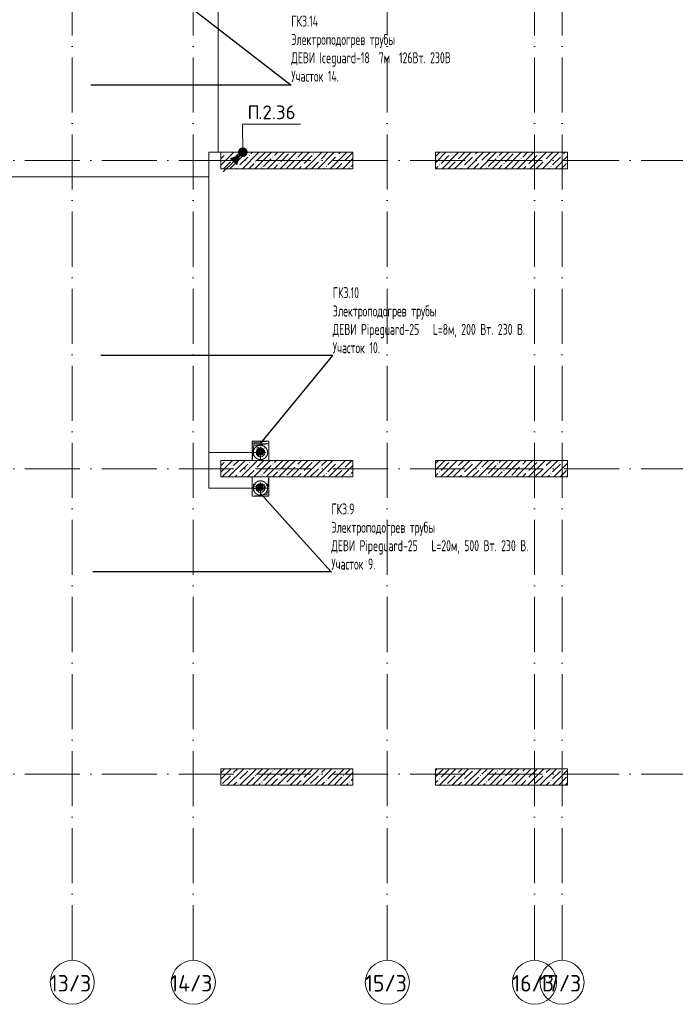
# Model space of a CAD drawing. Header units: millimetres. Extents: x 83162 to 161202, y 56220 to 105342.
# Tile 3 of 209: x 119715 to 131628, y 56220 to 74108. Entities that reach past the tile are written whole.
import ezdxf
from ezdxf import colors
from ezdxf.entities.mleader import LeaderData, LeaderLine
from ezdxf.math import Vec2, Vec3

# ---------------------------------------------------------------- set-up
doc = ezdxf.new("R2010")
doc.units = ezdxf.units.MM
for name, pattern in [('4_ Штрихпунктир_ 10 х 2 мм', [1400, 1000, -200, 0, -200]), ('ADSK_Осевая', [450, 250, -100, 0, -100]), ('ADSK_Штрих', [300, 200, -100]), ('ADSK_Штрих_ш2 п1_5', [350, 200, -150])]:
    doc.linetypes.add(name, pattern=pattern)
for name, color, linetype, lineweight in [('A-____-NOTE-TEXT', 5, 'Continuous', 9), ('A-DETL-____-THIN', 7, 'Continuous', 9), ('A-DETL-GENF-OTLN', 7, 'Continuous', 9), ('G-____-____-TEXT', 7, 'Continuous', 9), ('M-EQPM-____-OTLN', 7, 'Continuous', 9), ('P-PIPE-____-CNTR', 7, 'ADSK_Осевая', 18), ('P-PIPE-____-OTLN', 7, 'Continuous', 50), ('S-COLS-____-MCUT', 7, 'Continuous', 9), ('S-COLS-____-OTLN', 7, 'Continuous', 9), ('S-GRID-____-IDEN', 7, 'Continuous', 9), ('S-GRID-____-OTLN', 7, 'Continuous', 9), ('Греющ. кабель', 204, 'Continuous', 50), ('ДЕВИ', 7, 'Continuous', 0)]:
    doc.layers.add(name, color=color, linetype=linetype, lineweight=lineweight)
doc.layers.add('A-DETL-____-OTLN', color=7, linetype='Continuous', lineweight=9, true_color=0x00a600)
doc.layers.add('A-DOOR-____-HDLN', color=5, linetype='ADSK_Штрих', lineweight=18, true_color=0x0000ff)
doc.styles.add('GOST Common', font='GOST_Common.ttf', dxfattribs={"height": 100})
doc.styles.add('GOST Common_1', font='GOST_Common.ttf', dxfattribs={"height": 300})
doc.styles.add('ISOCPEUR', font='isocpeur.ttf', dxfattribs={"height": 250})
doc.styles.add('ДЕВИ', font='CS_Gost2304.shx', dxfattribs={"width": 0.8})

# ---------------------------------------------------------------- blocks, each defined once
blk = doc.blocks.new('АР_Канал вертикальный прямоугольный - ВК-3313285-ВКК_01_К3_З_ЭОМ_греющий кабель_')
at = {"layer": 'A-DETL-GENF-OTLN', "lineweight": 5, "true_color": 0xf4f4f4}
blk.add_hatch(color=7, dxfattribs=at).paths.add_polyline_path([(-150, -150), (-120, 120), (150, 150), (-150, 150), (-150, -14)])
at = {"layer": 'A-DETL-GENF-OTLN', "color": 254, "lineweight": 13, "true_color": 0xcccccc}
for p, q in [((150, 150), (-150, 150)), ((-150, 150), (-150, -150)), ((150, 150), (-150, 150)), ((-150, 150), (-150, -150)), ((-150, -150), (-120, 120)), ((-150, -150), (-120, 120)), ((-120, 120), (150, 150)), ((-120, 120), (150, 150)), ((150, -150), (150, 150)), ((-150, -150), (150, -150))]:
    blk.add_line(p, q, dxfattribs=at)
at = {"layer": 'M-EQPM-____-OTLN', "color": 254, "lineweight": 5, "true_color": 0xcccccc}
for p, q in [((-150, -150), (-150, 150)), ((-150, 150), (150, 150)), ((150, 150), (150, -150)), ((150, -150), (-150, -150))]:
    blk.add_line(p, q, dxfattribs=at)
blk = doc.blocks.new('КР_Колонна_ЖБ_Прямоугольная - 300x2400h_B40-2597649-ВКК_01_К3_З_ЭОМ_греющий кабель_')
at = {"layer": 'S-COLS-____-OTLN', "lineweight": 5, "true_color": 0xcccccc}
h = blk.add_hatch(dxfattribs=at)
h.set_pattern_fill('FP_16', color=254, style=0, pattern_type=2)
h.set_pattern_definition([(135, (71550, -128470), (-114.04925, -114.04925), []), (135, (71550, -128355.95), (-114.04925, -114.04925), [201.613, -40.323, 3.353, -36.97])])
h.paths.add_polyline_path([(150, 1200), (-150, 1200), (-150, -1200), (150, -1200)])
at = {"layer": 'S-COLS-____-MCUT', "color": 254, "lineweight": 5, "true_color": 0xcccccc}
for p, q in [((150, 1200), (-150, 1200)), ((-150, 1200), (-150, -1200)), ((150, -1200), (150, 1200)), ((-150, -1200), (150, -1200))]:
    blk.add_line(p, q, dxfattribs=at)
blk = doc.blocks.new('КР_Колонна_ЖБ_Прямоугольная - 300x2400h_B40-V11-ВКК_01_К3_З_ЭОМ_греющий кабель_')
at = {"layer": 'S-COLS-____-OTLN', "lineweight": 5, "true_color": 0xcccccc}
h = blk.add_hatch(dxfattribs=at)
h.set_pattern_fill('FP_17', color=254, style=0, pattern_type=2)
h.set_pattern_definition([(135, (71550, -124570), (-114.04925, -114.04925), []), (135, (71550, -124455.95), (-114.04925, -114.04925), [201.613, -40.323, 3.353, -36.97])])
h.paths.add_polyline_path([(150, 1200), (-150, 1200), (-150, -1200), (150, -1200), (150, 328)])
at = {"layer": 'S-COLS-____-MCUT', "color": 254, "lineweight": 5, "true_color": 0xcccccc}
for p, q in [((150, 1200), (-150, 1200)), ((-150, 1200), (-150, -1200)), ((150, -1200), (150, 1200)), ((-150, -1200), (150, -1200))]:
    blk.add_line(p, q, dxfattribs=at)
blk = doc.blocks.new('КР_Колонна_ЖБ_Прямоугольная - 300x2400h_B40-V14-ВКК_01_К3_З_ЭОМ_греющий кабель_')
at = {"layer": 'S-COLS-____-OTLN', "lineweight": 5, "true_color": 0xcccccc}
h = blk.add_hatch(dxfattribs=at)
h.set_pattern_fill('FP_20', color=254, style=0, pattern_type=2)
h.set_pattern_definition([(135, (65950, -128470), (-114.04925, -114.04925), []), (135, (65950, -128355.95), (-114.04925, -114.04925), [201.613, -40.323, 3.353, -36.97])])
h.paths.add_polyline_path([(150, 1200), (-150, 1200), (-150, -1200), (150, -1200)])
at = {"layer": 'S-COLS-____-MCUT', "color": 254, "lineweight": 5, "true_color": 0xcccccc}
for p, q in [((150, 1200), (-150, 1200)), ((-150, 1200), (-150, -1200)), ((150, -1200), (150, 1200)), ((-150, -1200), (150, -1200))]:
    blk.add_line(p, q, dxfattribs=at)
blk = doc.blocks.new('КР_Колонна_ЖБ_Прямоугольная - 300x2400h_B40-V15-ВКК_01_К3_З_ЭОМ_греющий кабель_')
at = {"layer": 'S-COLS-____-OTLN', "lineweight": 5, "true_color": 0xcccccc}
h = blk.add_hatch(dxfattribs=at)
h.set_pattern_fill('FP_21', color=254, style=0, pattern_type=2)
h.set_pattern_definition([(135, (65950, -124570), (-114.04925, -114.04925), []), (135, (65950, -124455.95), (-114.04925, -114.04925), [201.613, -40.323, 3.353, -36.97])])
h.paths.add_polyline_path([(150, 1200), (-150, 1200), (-150, -1200), (150, -1200), (150, 328)])
at = {"layer": 'S-COLS-____-MCUT', "color": 254, "lineweight": 5, "true_color": 0xcccccc}
for p, q in [((150, 1200), (-150, 1200)), ((-150, 1200), (-150, -330)), ((150, -330), (150, 1200)), ((-150, -630), (-150, -1200)), ((150, -1200), (150, -630)), ((-150, -1200), (150, -1200))]:
    blk.add_line(p, q, dxfattribs=at)
blk = doc.blocks.new('КР_Колонна_ЖБ_Прямоугольная - 300x2400h_B40-V18-ВКК_01_К3_З_ЭОМ_греющий кабель_')
at = {"layer": 'S-COLS-____-OTLN', "lineweight": 5, "true_color": 0xcccccc}
h = blk.add_hatch(dxfattribs=at)
h.set_pattern_fill('FP_24', color=254, style=0, pattern_type=2)
h.set_pattern_definition([(135, (60350, -128470), (-114.04925, -114.04925), []), (135, (60350, -128355.95), (-114.04925, -114.04925), [201.613, -40.323, 3.353, -36.97])])
h.paths.add_polyline_path([(150, 1200), (-150, 1200), (-150, -1200), (150, -1200)])
at = {"layer": 'S-COLS-____-MCUT', "color": 254, "lineweight": 5, "true_color": 0xcccccc}
for p, q in [((150, 1200), (-150, 1200)), ((-150, 1200), (-150, -1200)), ((150, -1200), (150, 1200)), ((-150, -1200), (150, -1200))]:
    blk.add_line(p, q, dxfattribs=at)
blk = doc.blocks.new('КР_Колонна_ЖБ_Прямоугольная - 300x2400h_B40-V19-ВКК_01_К3_З_ЭОМ_греющий кабель_')
at = {"layer": 'S-COLS-____-OTLN', "lineweight": 5, "true_color": 0xcccccc}
h = blk.add_hatch(dxfattribs=at)
h.set_pattern_fill('FP_25', color=254, style=0, pattern_type=2)
h.set_pattern_definition([(135, (60350, -124570), (-114.04925, -114.04925), []), (135, (60350, -124455.95), (-114.04925, -114.04925), [201.613, -40.323, 3.353, -36.97])])
h.paths.add_polyline_path([(150, 1200), (-150, 1200), (-150, -1200), (150, -1200), (150, 328)])
at = {"layer": 'S-COLS-____-MCUT', "color": 254, "lineweight": 5, "true_color": 0xcccccc}
for p, q in [((150, 1200), (-150, 1200)), ((-150, 1200), (-150, -1200)), ((150, -1200), (150, 1200)), ((-150, -1200), (150, -1200))]:
    blk.add_line(p, q, dxfattribs=at)
blk = doc.blocks.new('АР_Канал вертикальный прямоугольный - ВК-V34-ВКК_01_К3_З_ЭОМ_греющий кабель_')
at = {"layer": 'A-DETL-GENF-OTLN', "lineweight": 5, "true_color": 0xf4f4f4}
blk.add_hatch(color=7, dxfattribs=at).paths.add_polyline_path([(-150, 100), (-122, 100), (-120, 120), (150, 150), (-150, 150)])
at = {"layer": 'A-DETL-GENF-OTLN', "color": 254, "lineweight": 13, "true_color": 0xcccccc}
for p, q in [((150, 150), (-150, 150)), ((-150, 150), (-150, 100)), ((150, 150), (-150, 150)), ((-150, 150), (-150, 100)), ((-122, 100), (-120, 120)), ((-122, 100), (-120, 120)), ((-120, 120), (150, 150)), ((-120, 120), (150, 150)), ((150, 100), (150, 150))]:
    blk.add_line(p, q, dxfattribs=at)
at = {"layer": 'M-EQPM-____-OTLN', "color": 254, "lineweight": 5, "true_color": 0xcccccc}
for p, q in [((-150, 100), (-150, 150)), ((-150, 150), (150, 150)), ((150, 150), (150, 100))]:
    blk.add_line(p, q, dxfattribs=at)
blk = doc.blocks.new('АР_Канал вертикальный прямоугольный - ВК_К-4146991-ВКК_01_К3_З_ЭОМ_греющий кабель_')
at = {"layer": 'A-DETL-GENF-OTLN', "lineweight": 5, "true_color": 0xf4f4f4}
blk.add_hatch(color=7, dxfattribs=at).paths.add_polyline_path([(-150, 175), (-150, -175), (-117.5, 142.5), (150, 175), (70, 175)])
at = {"layer": 'A-DETL-GENF-OTLN', "color": 254, "lineweight": 13, "true_color": 0xcccccc}
for p, q in [((150, 175), (-150, 175)), ((-150, 175), (-150, -175)), ((150, 175), (-150, 175)), ((-150, 175), (-150, -175)), ((-150, -175), (-117.5, 142.5)), ((-150, -175), (-117.5, 142.5)), ((-117.5, 142.5), (150, 175)), ((-117.5, 142.5), (150, 175)), ((150, -175), (150, 175)), ((-150, -175), (150, -175))]:
    blk.add_line(p, q, dxfattribs=at)
at = {"layer": 'M-EQPM-____-OTLN', "color": 254, "lineweight": 5, "true_color": 0xcccccc}
for p, q in [((-150, -175), (-150, 175)), ((-150, 175), (150, 175)), ((150, 175), (150, -175)), ((150, -175), (-150, -175))]:
    blk.add_line(p, q, dxfattribs=at)
blk = doc.blocks.new('240311_Наметкина 10_РД_АР_К3_R21_rvt-1-ВКК_01_К3_З_ЭОМ_греющий кабель_')
at = {"layer": 'M-EQPM-____-OTLN', "color": 254, "lineweight": 5, "true_color": 0xcccccc}
for name, p in [('АР_Канал вертикальный прямоугольный - ВК-V34-ВКК_01_К3_З_ЭОМ_греющий кабель_', (124090, 66300)), ('АР_Канал вертикальный прямоугольный - ВК-3313285-ВКК_01_К3_З_ЭОМ_греющий кабель_', (124090, 66250))]:
    blk.add_blockref(name, p, dxfattribs=at)
at = {"layer": 'M-EQPM-____-OTLN', "color": 254, "lineweight": 5, "true_color": 0xcccccc, "rotation": 180}
blk.add_blockref('АР_Канал вертикальный прямоугольный - ВК_К-4146991-ВКК_01_К3_З_ЭОМ_греющий кабель_', (124090, 65625), dxfattribs=at)
at = {"layer": 'S-COLS-____-OTLN', "color": 254, "lineweight": 5, "true_color": 0xcccccc, "rotation": 269.9999999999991}
for name, p in [('КР_Колонна_ЖБ_Прямоугольная - 300x2400h_B40-V11-ВКК_01_К3_З_ЭОМ_греющий кабель_', (124570, 71550)), ('КР_Колонна_ЖБ_Прямоугольная - 300x2400h_B40-2597649-ВКК_01_К3_З_ЭОМ_греющий кабель_', (128470, 71550)), ('КР_Колонна_ЖБ_Прямоугольная - 300x2400h_B40-V15-ВКК_01_К3_З_ЭОМ_греющий кабель_', (124570, 65950)), ('КР_Колонна_ЖБ_Прямоугольная - 300x2400h_B40-V14-ВКК_01_К3_З_ЭОМ_греющий кабель_', (128470, 65950)), ('КР_Колонна_ЖБ_Прямоугольная - 300x2400h_B40-V19-ВКК_01_К3_З_ЭОМ_греющий кабель_', (124570, 60350)), ('КР_Колонна_ЖБ_Прямоугольная - 300x2400h_B40-V18-ВКК_01_К3_З_ЭОМ_греющий кабель_', (128470, 60350))]:
    blk.add_blockref(name, p, dxfattribs=at)
at = {"layer": 'A-____-NOTE-TEXT', "color": 254, "lineweight": 5, "true_color": 0xcccccc, "char_height": 100, "attachment_point": 1, "style": 'GOST Common'}
for s, insert, width in [('ВК', (124009, 66344), 200.42), ('ВК', (124009, 66294), 200.42), ('ВК', (123943, 65676), 200.42), ('\\fGOST Common|b0|i0|c204|p34|;К', (124141, 65676), 96.2), ('\\fGOST Common|b0|i0|c204|p34|;.', (124108, 65676), 40.08)]:
    blk.add_mtext(s, dxfattribs=dict(at, insert=insert, width=width))
blk = doc.blocks.new('Ось сетки - 8_0 мм-31302-ВКК_01_К3_З_ЭОМ_греющий кабель_')
at = {"layer": 'S-GRID-____-IDEN', "color": 254, "lineweight": 5, "true_color": 0xcccccc}
blk.add_circle((0, 0), 4, dxfattribs=at)
blk = doc.blocks.new('Наметкина 10_РД_АР_К3_Отделка_R21_rvt-1-ВКК_01_К3_З_ЭОМ_греющий кабель_')
at = {"layer": 'S-GRID-____-OTLN', "color": 254, "linetype": '4_ Штрихпунктир_ 10 х 2 мм', "lineweight": 5, "true_color": 0xcccccc}
for p, q in [((120670, 57020), (120670, 104542)), ((122870, 57020), (122870, 104542)), ((126395, 57020), (126395, 104542)), ((129070, 57020), (129070, 104542)), ((129570, 57020), (129570, 104542)), ((153010, 71550), (83962, 71550)), ((153010, 65950), (83962, 65950)), ((153010, 60400), (83962, 60400))]:
    blk.add_line(p, q, dxfattribs=at)
at = {"layer": 'S-GRID-____-IDEN', "color": 254, "lineweight": 5, "true_color": 0xcccccc, "xscale": 99.99999999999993, "yscale": 99.99999999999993, "zscale": 99.99999999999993}
for p in [(120670, 56620), (122870, 56620), (126395, 56620), (129070, 56620), (129570, 56620)]:
    blk.add_blockref('Ось сетки - 8_0 мм-31302-ВКК_01_К3_З_ЭОМ_греющий кабель_', p, dxfattribs=at)
at = {"layer": 'S-GRID-____-IDEN', "color": 254, "lineweight": 5, "true_color": 0xcccccc, "char_height": 300, "attachment_point": 1, "style": 'GOST Common_1'}
for s, insert, width in [('13/3', (120263, 56752), 978.06), ('14/3', (122450, 56752), 1010.13), ('15/3', (125991, 56752), 970.04), ('16/3', (128666, 56752), 970.04), ('17/3', (129166, 56752), 970.04)]:
    blk.add_mtext(s, dxfattribs=dict(at, insert=insert, width=width))
blk = doc.blocks.new('Точка присоединения')
at = {"layer": 'A-DOOR-____-HDLN'}
h = blk.add_hatch(color=256, dxfattribs=at)
h.dxf.hatch_style = 1
h.paths.add_polyline_path([(-50, 0, 1), (50, 0, 1)])
at = {"layer": 'A-DETL-____-OTLN', "color": 5, "true_color": 0x0000ff}
blk.add_circle((0, 0), 50, dxfattribs=at)
blk = doc.blocks.new('УГО Выше ниже синее _ 2020 - УГО Выше ниже синее _ 2020-2088885--01 ЭМ')
at = {"layer": 'A-____-NOTE-TEXT', "lineweight": 9}
h = blk.add_hatch(color=5, dxfattribs=at)
edge = h.paths.add_edge_path()
edge.add_arc((0, 0), 0.392, 0, 180)
edge.add_arc((0, 0), 0.392, 180, 360)
blk.add_hatch(color=5, dxfattribs=at).paths.add_polyline_path([(-0.565, -1.112), (-1.122, -0.555), (-0.272, -0.263)])
at = {"layer": 'A-____-NOTE-TEXT', "color": 5, "lineweight": 9}
for p, q in [((-1.78, -1.78), (-0.838, -0.838)), ((-0.272, -0.263), (-1.122, -0.555)), ((-1.122, -0.555), (-0.565, -1.112)), ((-0.565, -1.112), (-0.272, -0.263))]:
    blk.add_line(p, q, dxfattribs=at)
blk.add_circle((0, 0), 0.392, dxfattribs=at)
for start, end in [(360, 180), (180, 360)]:
    blk.add_arc((0, 0), 0.392, start, end, dxfattribs=at)

msp = doc.modelspace()

# ---------------------------------------------------------------- hatches: boundary and pattern name
at = {"layer": 'P-PIPE-____-OTLN', "true_color": 0x007f00}
for points in [[(124080, 66167), (124070, 66171), (124062, 66178), (124055, 66186), (124051, 66196), (124050, 66206), (124051, 66216), (124055, 66226), (124062, 66234), (124070, 66241), (124080, 66245), (124100, 66247), (124110, 66251), (124118, 66258), (124125, 66266), (124129, 66276), (124130, 66286), (124129, 66296), (124125, 66306), (124118, 66314), (124110, 66321), (124099, 66325), (124090, 66326), (124069, 66323), (124050, 66315), (124033, 66303), (124021, 66286), (124013, 66267), (124010, 66246), (124013, 66225), (124022, 66204), (124033, 66189), (124050, 66177), (124069, 66169)], [(124080, 65521), (124070, 65525), (124062, 65532), (124055, 65542), (124051, 65550), (124050, 65560), (124051, 65570), (124055, 65580), (124062, 65588), (124070, 65595), (124080, 65599), (124100, 65601), (124110, 65605), (124118, 65612), (124125, 65620), (124129, 65630), (124130, 65640), (124129, 65650), (124125, 65660), (124118, 65668), (124110, 65675), (124099, 65679), (124090, 65680), (124069, 65677), (124050, 65669), (124033, 65657), (124021, 65640), (124013, 65621), (124010, 65600), (124013, 65579), (124021, 65560), (124036, 65542), (124050, 65531), (124069, 65523)]]:
    msp.add_hatch(color=96, dxfattribs=at).paths.add_polyline_path(points)

# ---------------------------------------------------------------- linework, layer by layer
at = {"layer": 'A-DETL-____-OTLN', "color": 5, "true_color": 0x0000ff}
for p, q in [((123320, 76855), (123320, 71700)), ((123771, 71700), (123153, 71700)), ((123153, 65600), (123153, 71700)), ((117373, 71255), (123153, 71255)), ((124090, 66246), (123153, 66246)), ((124090, 65600), (123153, 65600))]:
    msp.add_line(p, q, dxfattribs=at)
at = {"layer": 'A-DETL-____-THIN'}
for p, q in [((124816, 72208), (123766, 72208)), ((123771, 71700), (123766, 72204))]:
    msp.add_line(p, q, dxfattribs=at)
at = {"layer": 'P-PIPE-____-CNTR', "color": 46, "lineweight": 9, "true_color": 0x785107}
for p, q in [((124090, 66096), (124090, 66396)), ((123940, 66246), (124240, 66246)), ((124090, 65450), (124090, 65750)), ((123940, 65600), (124240, 65600))]:
    msp.add_line(p, q, dxfattribs=at)
at = {"layer": 'P-PIPE-____-OTLN', "color": 46, "linetype": 'ADSK_Штрих_ш2 п1_5', "lineweight": 9, "true_color": 0x785107}
for centre, start, end in [((124090, 66246), 90, 180), ((124090, 66246), 0, 90), ((124090, 66246), 180, 270), ((124090, 66246), 270, 0), ((124090, 65600), 135, 225), ((124090, 65600), 45, 135), ((124090, 65600), 315, 45), ((124090, 65600), 225, 315)]:
    msp.add_arc(centre, 130, start, end, dxfattribs=at)
at = {"layer": 'P-PIPE-____-OTLN', "color": 43, "linetype": 'ADSK_Штрих_ш2 п1_5', "lineweight": 9, "true_color": 0xbba883}
for centre, start, end in [((124090, 66246), 90, 180), ((124090, 66246), 0, 90), ((124090, 66246), 180, 270), ((124090, 66246), 270, 0), ((124090, 65600), 150, 164.9996), ((124090, 65600), 135, 149.9996), ((124090, 65600), 45, 135), ((124090, 65600), 30.0004, 45), ((124090, 65600), 15.0004, 30), ((124090, 65600), 165, 179.9997), ((124090, 65600), 180, 194.9997), ((124090, 65600), 195, 209.9996), ((124090, 65600), 210, 224.9996), ((124090, 65600), 225, 315), ((124090, 65600), 315.0004, 330), ((124090, 65600), 330.0004, 345), ((124090, 65600), 0.0003, 15), ((124090, 65600), 345.0003, 0)]:
    msp.add_arc(centre, 130, start, end, dxfattribs=at)
at = {"layer": 'P-PIPE-____-OTLN', "color": 46, "lineweight": 9, "true_color": 0x785107}
for centre, radius, start, end in [((124090, 66246), 80, 0, 180), ((124090, 66246), 80, 180, 0), ((124090, 66206), 40, 90, 270), ((124090, 66286), 40, 270, 90), ((124090, 65600), 80, 0, 180), ((124090, 65640), 40, 270, 90), ((124090, 65600), 80, 180, 0), ((124090, 65560), 40, 90, 270)]:
    msp.add_arc(centre, radius, start, end, dxfattribs=at)
at = {"layer": 'Греющ. кабель'}
for p, q in [((124090, 66246), (124090, 66246)), ((124090, 65600), (124090, 65600))]:
    msp.add_line(p, q, dxfattribs=at)

# ---------------------------------------------------------------- block references
at = {"lineweight": 5}
for name in ['Наметкина 10_РД_АР_К3_Отделка_R21_rvt-1-ВКК_01_К3_З_ЭОМ_греющий кабель_', '240311_Наметкина 10_РД_АР_К3_R21_rvt-1-ВКК_01_К3_З_ЭОМ_греющий кабель_']:
    msp.add_blockref(name, (0, 0), dxfattribs=at)
at = {"layer": 'A-____-NOTE-TEXT', "xscale": 200, "yscale": 200, "zscale": 200}
msp.add_blockref('УГО Выше ниже синее _ 2020 - УГО Выше ниже синее _ 2020-2088885--01 ЭМ', (123771, 71700), dxfattribs=at)
at = {"layer": 'A-DETL-GENF-OTLN'}
for p in [(124090, 66246), (124090, 65600)]:
    msp.add_blockref('Точка присоединения', p, dxfattribs=at)

# ---------------------------------------------------------------- texts
at = {"layer": 'G-____-____-TEXT', "char_height": 250, "attachment_point": 1, "style": 'ISOCPEUR'}
for s, insert, width in [('\\fISOCPEUR|b0|i0|c204|p34|;П', (123854, 72550), 240.51), ('.2.36', (124052, 72550), 1138.4)]:
    msp.add_mtext(s, dxfattribs=dict(at, insert=insert, width=width))

# ---------------------------------------------------------------- leaders
at = {"layer": 'ДЕВИ', "color": 7}
ml = msp.add_multileader_mtext('Standard', dxfattribs=at)
ml.set_content('{\\C7;ГК3.14\\PЭлектроподогрев трубы\\PДЕВИ Iceguard-18  7м  126Вт. 230В ^JУчасток 14.}', color=5, style='ДЕВИ')
ml.set_leader_properties()
ml.build(insert=Vec2(0, 0))
ml.multileader.update_dxf_attribs({"text_left_attachment_type": 5, "text_right_attachment_type": 5, "dogleg_length": 1, "arrow_head_size": 50})
ctx = ml.context
ctx.base_point, ctx.char_height, ctx.arrow_head_size, ctx.landing_gap_size, ctx.plane_origin = Vec3(124650, 72917), 200, 50, 0, Vec3(137218, 81075)
ctx.left_attachment, ctx.right_attachment = 5, 5
notes = []
notes.append((ctx, [(1, (1, 1, 0), (124649, 72917), (1, 0), 1, [(0, [(122445, 74624)], 0, [])])]))
ctx.mtext.insert, ctx.mtext.width, ctx.mtext.flow_direction = Vec3(124650, 74183), 5715.11, 5
ml = msp.add_multileader_mtext('Standard', dxfattribs=at)
ml.set_content('{\\C7;ГК3.10\\PЭлектроподогрев трубы\\PДЕВИ Pipeguard-25   L=8м, 200 Вт. 230 В.^JУчасток 10.}', color=5, style='ДЕВИ')
ml.set_leader_properties()
ml.build(insert=Vec2(0, 0))
ml.multileader.update_dxf_attribs({"text_left_attachment_type": 5, "text_right_attachment_type": 5, "dogleg_length": 1, "arrow_head_size": 50})
ctx = ml.context
ctx.base_point, ctx.char_height, ctx.arrow_head_size, ctx.landing_gap_size, ctx.plane_origin = Vec3(125404, 68009), 200, 50, 0, Vec3(138214, 69448)
ctx.left_attachment, ctx.right_attachment = 5, 5
notes.append((ctx, [(0, (1, 1, 0), (125403, 68009), (1, 0), 1, [(0, [(124065, 66374)], 0, [])])]))
ctx.mtext.insert, ctx.mtext.width, ctx.mtext.flow_direction = Vec3(125404, 69249), 6838.27, 5
ml = msp.add_multileader_mtext('Standard', dxfattribs=at)
ml.set_content('{\\C7;ГК3.9\\PЭлектроподогрев трубы\\PДЕВИ Pipeguard-25   L=20м, 500 Вт. 230 В.^JУчасток 9.}', color=5, style='ДЕВИ')
ml.set_leader_properties()
ml.build(insert=Vec2(0, 0))
ml.multileader.update_dxf_attribs({"text_left_attachment_type": 5, "text_right_attachment_type": 5, "dogleg_length": 1, "arrow_head_size": 50})
ctx = ml.context
ctx.base_point, ctx.char_height, ctx.arrow_head_size, ctx.landing_gap_size, ctx.plane_origin = Vec3(125378, 64079), 200, 50, 0, Vec3(138208, 68609)
ctx.left_attachment, ctx.right_attachment = 5, 5
notes.append((ctx, [(0, (1, 1, 0), (125377, 64079), (1, 0), 1, [(0, [(124059, 65535)], 0, [])])]))
ctx.mtext.insert, ctx.mtext.width, ctx.mtext.flow_direction = Vec3(125378, 65319), 6392.61, 5
for ctx, leaders in notes:
    for number, flags, end, landing, length, lines in leaders:
        leader = LeaderData()
        leader.index, (leader.has_last_leader_line, leader.has_dogleg_vector, leader.attachment_direction) = number, flags
        leader.last_leader_point, leader.dogleg_vector, leader.dogleg_length = Vec3(end), Vec3(landing), length
        for number, points, colour, breaks in lines:
            line = LeaderLine()
            line.index, line.vertices, line.color, line.breaks = number, Vec3.list(points), colors.encode_raw_color(colour), breaks
            leader.lines.append(line)
        ctx.leaders.append(leader)

doc.saveas('drawing.dxf')
